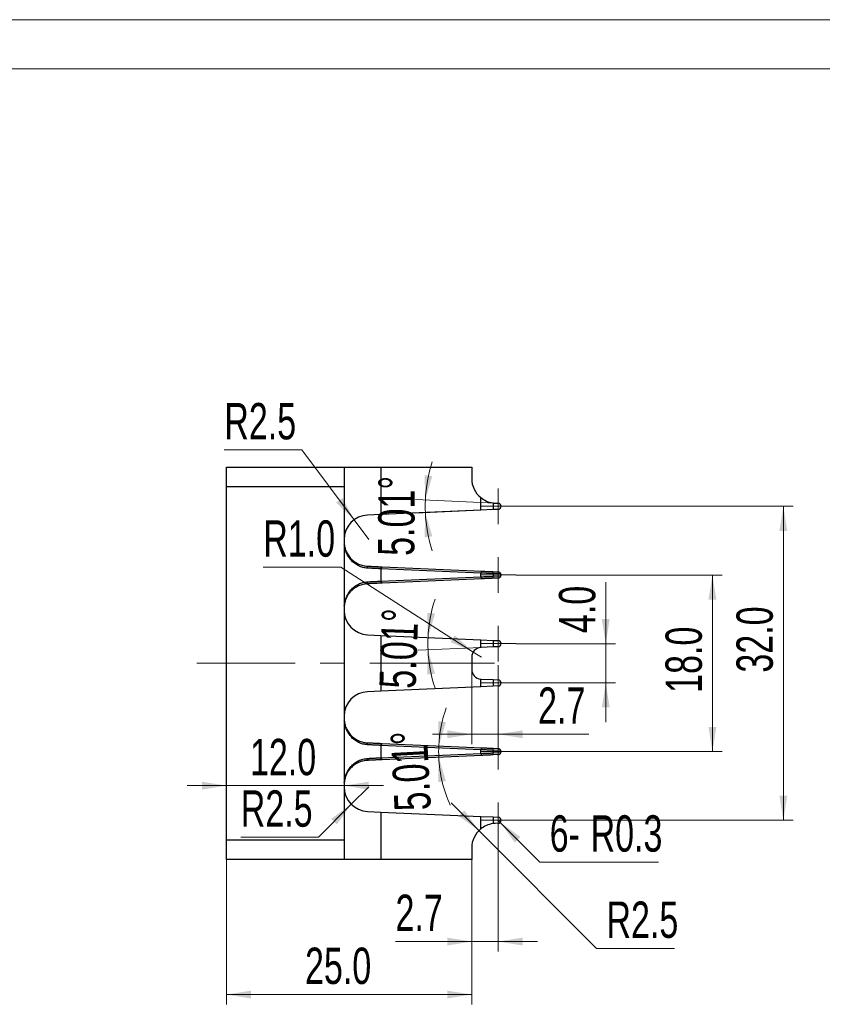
# Model space of a CAD drawing. Header units: millimetres. Extents: x 0 to 297, y 0 to 210.
# Tile 3 of 5: x 83 to 165, y 110 to 210. Entities that reach past the tile are written whole.
import ezdxf

# ---------------------------------------------------------------- set-up
doc = ezdxf.new("R2010")
doc.units = ezdxf.units.MM
doc.linetypes.add('CENTERX2', pattern=[20.32, 12.7, -2.54, 2.54, -2.54])
doc.styles.add('SLDTEXTSTYLE1', font='TXT', dxfattribs={"width": 0.7})
doc.dimstyles.new('SLDDIMSTYLE1', dxfattribs={"dimtxt": 3.950146, "dimasz": 2.5, "dimexe": 0, "dimexo": 0.0625, "dimgap": 0.987537, "dimtad": 2, "dimdec": 1, "dimrnd": 1e-09, "dimzin": 4, "dimdsep": 46, "dimtxsty": 'SLDTEXTSTYLE1', "dimsah": 1, "dimcen": 0.09, "dimadec": 0, "dimazin": 1, "dimtfac": 1, "dimtmove": 0, "dimatfit": 0, "dimfxl": 0, "dimfrac": 2, "dimtolj": 1, "dimtzin": 12, "dimarcsym": 0})
doc.dimstyles.new('SLDDIMSTYLE2', dxfattribs={"dimtxt": 3.950146, "dimasz": 2.5, "dimexe": 0, "dimexo": 0.0625, "dimgap": 0.987537, "dimtad": 2, "dimdec": 1, "dimrnd": 1e-09, "dimzin": 4, "dimdsep": 46, "dimtxsty": 'SLDTEXTSTYLE1', "dimsah": 1, "dimcen": 0.09, "dimadec": 0, "dimazin": 1, "dimtfac": 1, "dimtofl": 0, "dimtmove": 0, "dimatfit": 3, "dimfxl": 0, "dimfrac": 2, "dimtolj": 1, "dimtzin": 12, "dimarcsym": 0})
doc.dimstyles.new('SLDDIMSTYLE3', dxfattribs={"dimtxt": 3.950146, "dimasz": 2.5, "dimexe": 0, "dimexo": 0.0625, "dimgap": 0.987537, "dimtad": 2, "dimdec": 4, "dimzin": 12, "dimdsep": 46, "dimtxsty": 'SLDTEXTSTYLE1', "dimsah": 1, "dimcen": 0.09, "dimazin": 3, "dimtfac": 1, "dimtofl": 0, "dimtmove": 0, "dimatfit": 3, "dimfxl": 0, "dimfrac": 2, "dimtolj": 1, "dimtzin": 12, "dimarcsym": 0})
doc.dimstyles.new('SLDDIMSTYLE4', dxfattribs={"dimtxt": 3.950146, "dimasz": 2.5, "dimexe": 0, "dimexo": 0.0625, "dimgap": 0.987537, "dimtad": 0, "dimtih": 1, "dimtoh": 1, "dimdec": 1, "dimrnd": 1e-09, "dimzin": 12, "dimdsep": 46, "dimtxsty": 'SLDTEXTSTYLE1', "dimsah": 1, "dimcen": 0, "dimadec": 0, "dimazin": 3, "dimtfac": 1, "dimtofl": 0, "dimtmove": 0, "dimatfit": 3, "dimfxl": 0, "dimfrac": 2, "dimtolj": 1, "dimtzin": 12, "dimarcsym": 0})
doc.dimstyles.new('SLDDIMSTYLE5', dxfattribs={"dimtxt": 3.950146, "dimasz": 2.5, "dimexe": 0, "dimexo": 0.0625, "dimgap": 0.987537, "dimtad": 0, "dimtih": 1, "dimtoh": 1, "dimdec": 1, "dimrnd": 1e-09, "dimzin": 4, "dimdsep": 46, "dimtxsty": 'SLDTEXTSTYLE1', "dimsah": 1, "dimcen": 0, "dimadec": 0, "dimazin": 1, "dimtfac": 1, "dimtofl": 0, "dimtmove": 0, "dimatfit": 3, "dimfxl": 0, "dimfrac": 2, "dimtolj": 1, "dimtzin": 12, "dimarcsym": 0})
doc.dimstyles.new('SLDDIMSTYLE6', dxfattribs={"dimtxt": 3.950146, "dimasz": 2.5, "dimexe": 0, "dimexo": 0.0625, "dimgap": 0.987537, "dimtad": 2, "dimdec": 1, "dimrnd": 1e-09, "dimzin": 12, "dimdsep": 46, "dimtxsty": 'SLDTEXTSTYLE1', "dimsah": 1, "dimcen": 0.09, "dimadec": 0, "dimazin": 3, "dimtfac": 1, "dimtmove": 0, "dimatfit": 0, "dimfxl": 0, "dimfrac": 2, "dimtolj": 1, "dimtzin": 12, "dimarcsym": 0})
doc.dimstyles.new('SLDDIMSTYLE7', dxfattribs={"dimtxt": 3.950146, "dimasz": 2.5, "dimexe": 0, "dimexo": 0.0625, "dimgap": 0.987537, "dimtad": 0, "dimtih": 1, "dimtoh": 1, "dimdec": 1, "dimrnd": 1e-09, "dimzin": 12, "dimdsep": 46, "dimtxsty": 'SLDTEXTSTYLE1', "dimsah": 1, "dimcen": 0, "dimadec": 0, "dimazin": 3, "dimtfac": 1, "dimtofl": 0, "dimtmove": 1, "dimatfit": 3, "dimfxl": 0, "dimfrac": 2, "dimtolj": 1, "dimtzin": 12, "dimarcsym": 0})
doc.dimstyles.new('SLDDIMSTYLE8', dxfattribs={"dimtxt": 3.950146, "dimasz": 2.5, "dimexe": 0, "dimexo": 0.0625, "dimgap": 0.987537, "dimtad": 0, "dimtih": 1, "dimtoh": 1, "dimdec": 1, "dimrnd": 1e-09, "dimdsep": 46, "dimtxsty": 'SLDTEXTSTYLE1', "dimsah": 1, "dimcen": 0, "dimadec": 0, "dimazin": 2, "dimtfac": 1, "dimtofl": 0, "dimtmove": 0, "dimatfit": 3, "dimfxl": 0, "dimfrac": 2, "dimtolj": 1, "dimtzin": 12, "dimarcsym": 0})

# ---------------------------------------------------------------- blocks, each defined once
blk = doc.blocks.new('_D')
at = {"color": 7, "linetype": 'Continuous', "lineweight": 0}
for p, q in [((104.24, 131.93), (100.24, 131.93)), ((116.24, 131.93), (104.24, 131.93)), ((116.24, 131.93), (120.24, 131.93))]:
    blk.add_line(p, q, dxfattribs=at)
at = {"color": 7, "linetype": 'Continuous', "lineweight": 18}
for points in [[(104.24, 131.93), (101.74, 132.33), (101.74, 131.53)], [(116.24, 131.93), (118.74, 131.53), (118.74, 132.33)]]:
    blk.add_solid(points, dxfattribs=at)
at = {"color": 7, "linetype": 'Continuous', "lineweight": 18, "insert": (106.64, 136.7), "char_height": 3.704, "attachment_point": 1, "style": 'SLDTEXTSTYLE1'}
blk.add_mtext('12.0', dxfattribs=at)
blk = doc.blocks.new('_D_1')
at = {"color": 7, "linetype": 'Continuous', "lineweight": 0}
for p, q in [((133.74, 153.4), (154.77, 153.4)), ((153.77, 135.4), (153.77, 153.4)), ((133.74, 135.4), (154.77, 135.4))]:
    blk.add_line(p, q, dxfattribs=at)
at = {"color": 7, "linetype": 'Continuous', "lineweight": 18}
for points in [[(153.77, 153.4), (153.37, 150.9), (154.17, 150.9)], [(153.77, 135.4), (154.17, 137.9), (153.37, 137.9)]]:
    blk.add_solid(points, dxfattribs=at)
at = {"color": 7, "linetype": 'Continuous', "lineweight": 18, "insert": (148.99, 141.39), "char_height": 3.704, "attachment_point": 1, "rotation": 90, "style": 'SLDTEXTSTYLE1'}
blk.add_mtext('18.0', dxfattribs=at)
blk = doc.blocks.new('_D_2')
at = {"color": 7, "linetype": 'Continuous', "lineweight": 18}
for start, end in [(160.2876, 177.4949), (177.4949, 182.5051), (182.5051, 204.4461)]:
    blk.add_arc((139.1, 135.4), 13.23, start, end, dxfattribs=at)
for points in [[(125.88, 135.98), (126.61, 138.4), (125.82, 138.51)], [(125.88, 134.83), (125.82, 132.29), (126.61, 132.4)]]:
    blk.add_solid(points, dxfattribs=at)
at = {"color": 7, "linetype": 'Continuous', "lineweight": 18, "insert": (121.39, 129.27), "char_height": 3.704, "attachment_point": 1, "rotation": 93.059, "style": 'SLDTEXTSTYLE1'}
blk.add_mtext('5.01°', dxfattribs=at)
blk = doc.blocks.new('_D_3')
at = {"color": 7, "linetype": 'Continuous', "lineweight": 0}
for p, q in [((131.63, 160.73), (123.51, 161.09)), ((130.16, 160.01), (123.51, 159.72))]:
    blk.add_line(p, q, dxfattribs=at)
at = {"color": 7, "linetype": 'Continuous', "lineweight": 18}
for start, end in [(161.8841, 177.4949), (177.4949, 182.5051), (182.5051, 198.1159)]:
    blk.add_arc((139.1, 160.4), 14.6, start, end, dxfattribs=at)
for points in [[(124.51, 161.04), (125.22, 163.47), (124.43, 163.57)], [(124.51, 159.77), (124.43, 157.23), (125.22, 157.34)]]:
    blk.add_solid(points, dxfattribs=at)
at = {"color": 7, "linetype": 'Continuous', "lineweight": 18, "insert": (119.68, 155.37), "char_height": 3.704, "attachment_point": 1, "rotation": 89.5463, "style": 'SLDTEXTSTYLE1'}
blk.add_mtext('5.01°', dxfattribs=at)
blk = doc.blocks.new('_D_4')
at = {"color": 7, "linetype": 'Continuous', "lineweight": 0}
for p, q in [((111.93, 166.16), (104.02, 166.16)), ((117.25, 159.02), (111.93, 166.16)), ((118.74, 157.01), (117.25, 159.02))]:
    blk.add_line(p, q, dxfattribs=at)
at = {"color": 7, "linetype": 'Continuous', "lineweight": 18}
blk.add_solid([(117.25, 159.02), (116.07, 161.26), (115.43, 160.78)], dxfattribs=at)
at = {"color": 7, "linetype": 'Continuous', "lineweight": 18, "insert": (104.02, 170.93), "char_height": 3.704, "attachment_point": 1, "style": 'SLDTEXTSTYLE1'}
blk.add_mtext('R2.5', dxfattribs=at)
blk = doc.blocks.new('_D_5')
at = {"color": 7, "linetype": 'Continuous', "lineweight": 0}
for p, q in [((115.9, 154.19), (107.99, 154.19)), ((129.4, 145.55), (115.9, 154.19)), ((130.24, 145.02), (129.4, 145.55))]:
    blk.add_line(p, q, dxfattribs=at)
at = {"color": 7, "linetype": 'Continuous', "lineweight": 18}
blk.add_solid([(129.4, 145.55), (127.51, 147.24), (127.08, 146.57)], dxfattribs=at)
at = {"color": 7, "linetype": 'Continuous', "lineweight": 18, "insert": (107.99, 158.97), "char_height": 3.704, "attachment_point": 1, "style": 'SLDTEXTSTYLE1'}
blk.add_mtext('R1.0', dxfattribs=at)
blk = doc.blocks.new('_D_6')
at = {"color": 7, "linetype": 'Continuous', "lineweight": 0}
for p, q in [((130.16, 146.79), (123.78, 147.07)), ((130.2, 146.01), (123.78, 145.73))]:
    blk.add_line(p, q, dxfattribs=at)
at = {"color": 7, "linetype": 'Continuous', "lineweight": 18}
for start, end in [(161.5944, 177.4949), (177.4949, 182.5051), (182.5051, 198.4056)]:
    blk.add_arc((139.1, 146.4), 14.33, start, end, dxfattribs=at)
for points in [[(124.78, 147.03), (125.5, 149.46), (124.7, 149.56)], [(124.78, 145.78), (124.7, 143.25), (125.5, 143.35)]]:
    blk.add_solid(points, dxfattribs=at)
at = {"color": 7, "linetype": 'Continuous', "lineweight": 18, "insert": (119.82, 141.9), "char_height": 3.704, "attachment_point": 1, "rotation": 87.9858, "style": 'SLDTEXTSTYLE1'}
blk.add_mtext('5.01°', dxfattribs=at)
blk = doc.blocks.new('_D_7')
at = {"color": 7, "linetype": 'Continuous', "lineweight": 0}
for p, q in [((129.24, 143.79), (129.24, 136.17)), ((131.93, 140.59), (131.93, 136.17)), ((129.24, 137.17), (125.24, 137.17)), ((129.24, 137.17), (131.93, 137.17)), ((131.93, 137.17), (141.19, 137.17))]:
    blk.add_line(p, q, dxfattribs=at)
at = {"color": 7, "linetype": 'Continuous', "lineweight": 18}
for points in [[(129.24, 137.17), (126.74, 137.57), (126.74, 136.77)], [(131.93, 137.17), (134.43, 136.77), (134.43, 137.57)]]:
    blk.add_solid(points, dxfattribs=at)
at = {"color": 7, "linetype": 'Continuous', "lineweight": 18, "insert": (136, 141.94), "char_height": 3.704, "attachment_point": 1, "style": 'SLDTEXTSTYLE1'}
blk.add_mtext('2.7', dxfattribs=at)
blk = doc.blocks.new('_D_8')
at = {"color": 7, "linetype": 'Continuous', "lineweight": 0}
for p, q in [((142.9, 146.4), (142.9, 152.67)), ((133.74, 146.4), (143.9, 146.4)), ((142.9, 142.4), (142.9, 146.4)), ((133.74, 142.4), (143.9, 142.4)), ((142.9, 142.4), (142.9, 138.4))]:
    blk.add_line(p, q, dxfattribs=at)
at = {"color": 7, "linetype": 'Continuous', "lineweight": 18}
for points in [[(142.9, 146.4), (143.3, 148.9), (142.5, 148.9)], [(142.9, 142.4), (142.5, 139.9), (143.3, 139.9)]]:
    blk.add_solid(points, dxfattribs=at)
at = {"color": 7, "linetype": 'Continuous', "lineweight": 18, "insert": (138.13, 147.48), "char_height": 3.704, "attachment_point": 1, "rotation": 90, "style": 'SLDTEXTSTYLE1'}
blk.add_mtext('4.0', dxfattribs=at)
blk = doc.blocks.new('_D_9')
at = {"color": 7, "linetype": 'Continuous', "lineweight": 0}
for p, q in [((133.74, 160.4), (162, 160.4)), ((161, 160.4), (161, 128.4)), ((133.74, 128.4), (162, 128.4))]:
    blk.add_line(p, q, dxfattribs=at)
at = {"color": 7, "linetype": 'Continuous', "lineweight": 18}
for points in [[(161, 160.4), (160.6, 157.9), (161.4, 157.9)], [(161, 128.4), (161.4, 130.9), (160.6, 130.9)]]:
    blk.add_solid(points, dxfattribs=at)
at = {"color": 7, "linetype": 'Continuous', "lineweight": 18, "insert": (156.22, 143.45), "char_height": 3.704, "attachment_point": 1, "rotation": 90, "style": 'SLDTEXTSTYLE1'}
blk.add_mtext('32.0', dxfattribs=at)
blk = doc.blocks.new('_D_10')
at = {"color": 7, "linetype": 'Continuous', "lineweight": 0}
for p, q in [((118.74, 131.8), (116.97, 130.03)), ((116.97, 130.03), (113.62, 126.68)), ((113.62, 126.68), (105.7, 126.68))]:
    blk.add_line(p, q, dxfattribs=at)
at = {"color": 7, "linetype": 'Continuous', "lineweight": 18}
blk.add_solid([(116.97, 130.03), (114.92, 128.54), (115.49, 127.98)], dxfattribs=at)
at = {"color": 7, "linetype": 'Continuous', "lineweight": 18, "insert": (105.7, 131.45), "char_height": 3.704, "attachment_point": 1, "style": 'SLDTEXTSTYLE1'}
blk.add_mtext('R2.5', dxfattribs=at)
blk = doc.blocks.new('_D_11')
at = {"color": 7, "linetype": 'Continuous', "lineweight": 0}
for p, q in [((104.24, 124.4), (104.24, 109.64)), ((129.24, 124.4), (129.24, 109.64)), ((104.24, 110.64), (129.24, 110.64))]:
    blk.add_line(p, q, dxfattribs=at)
at = {"color": 7, "linetype": 'Continuous', "lineweight": 18}
for points in [[(104.24, 110.64), (106.74, 110.24), (106.74, 111.04)], [(129.24, 110.64), (126.74, 111.04), (126.74, 110.24)]]:
    blk.add_solid(points, dxfattribs=at)
at = {"color": 7, "linetype": 'Continuous', "lineweight": 18, "insert": (112.25, 115.42), "char_height": 3.704, "attachment_point": 1, "style": 'SLDTEXTSTYLE1'}
blk.add_mtext('25.0', dxfattribs=at)
blk = doc.blocks.new('_D_12')
at = {"color": 7, "linetype": 'Continuous', "lineweight": 0}
for p, q in [((131.93, 126.59), (131.93, 115.04)), ((129.24, 124.4), (129.24, 115.04)), ((129.24, 116.04), (121.47, 116.04)), ((131.93, 116.04), (129.24, 116.04)), ((131.93, 116.04), (135.93, 116.04))]:
    blk.add_line(p, q, dxfattribs=at)
at = {"color": 7, "linetype": 'Continuous', "lineweight": 18}
for points in [[(129.24, 116.04), (126.74, 116.44), (126.74, 115.64)], [(131.93, 116.04), (134.43, 115.64), (134.43, 116.44)]]:
    blk.add_solid(points, dxfattribs=at)
at = {"color": 7, "linetype": 'Continuous', "lineweight": 18, "insert": (121.47, 120.82), "char_height": 3.704, "attachment_point": 1, "style": 'SLDTEXTSTYLE1'}
blk.add_mtext('2.7', dxfattribs=at)
blk = doc.blocks.new('_D_13')
at = {"color": 7, "linetype": 'Continuous', "lineweight": 0}
for p, q in [((129.97, 127.35), (127.14, 130.18)), ((129.97, 127.35), (141.97, 115.34)), ((141.97, 115.34), (149.89, 115.34))]:
    blk.add_line(p, q, dxfattribs=at)
at = {"color": 7, "linetype": 'Continuous', "lineweight": 18}
blk.add_solid([(129.97, 127.35), (128.49, 129.4), (127.92, 128.83)], dxfattribs=at)
at = {"color": 7, "linetype": 'Continuous', "lineweight": 18, "insert": (142.97, 120.12), "char_height": 3.704, "attachment_point": 1, "style": 'SLDTEXTSTYLE1'}
blk.add_mtext('R2.5', dxfattribs=at)
blk = doc.blocks.new('_D_14')
at = {"color": 7, "linetype": 'Continuous', "lineweight": 0}
for p, q in [((131.93, 128.4), (132.15, 128.18)), ((132.15, 128.18), (136.19, 124.14)), ((136.19, 124.14), (148.27, 124.14))]:
    blk.add_line(p, q, dxfattribs=at)
at = {"color": 7, "linetype": 'Continuous', "lineweight": 18}
blk.add_solid([(132.15, 128.18), (133.63, 126.13), (134.2, 126.7)], dxfattribs=at)
at = {"color": 7, "linetype": 'Continuous', "lineweight": 18, "char_height": 3.704, "attachment_point": 1, "style": 'SLDTEXTSTYLE1'}
for s, insert in [('6-', (137.19, 128.91)), ('R0.3', (141.35, 128.91))]:
    blk.add_mtext(s, dxfattribs=dict(at, insert=insert))
blk = doc.blocks.new('SW_CENTERMARKSYMBOL_0')
at = {"color": 0, "linetype": 'Continuous', "lineweight": 18}
for p, q in [((0, 1.5), (0, 1.81)), ((0, 0), (0, 1.5)), ((-1.5, 0), (-1.81, 0)), ((0, 0), (-1.5, 0)), ((0, 0), (0, -1.5)), ((0, 0), (1.5, 0)), ((1.5, 0), (1.81, 0)), ((0, -1.5), (0, -1.81))]:
    blk.add_line(p, q, dxfattribs=at)
blk = doc.blocks.new('SW_CENTERMARKSYMBOL_1')
at = {"color": 0, "linetype": 'Continuous', "lineweight": 18}
for p, q in [((0, 1.5), (0, 1.81)), ((0, 0), (0, 1.5)), ((-1.5, 0), (-1.81, 0)), ((0, 0), (-1.5, 0)), ((0, 0), (0, -1.5)), ((0, 0), (1.5, 0)), ((1.5, 0), (1.81, 0)), ((0, -1.5), (0, -1.81))]:
    blk.add_line(p, q, dxfattribs=at)
blk = doc.blocks.new('SW_CENTERMARKSYMBOL_2')
at = {"color": 0, "linetype": 'Continuous', "lineweight": 18}
for p, q in [((0, 1.5), (0, 1.81)), ((0, 0), (0, 1.5)), ((-1.5, 0), (-1.81, 0)), ((0, 0), (-1.5, 0)), ((0, 0), (0, -1.5)), ((0, 0), (1.5, 0)), ((1.5, 0), (1.81, 0)), ((0, -1.5), (0, -1.81))]:
    blk.add_line(p, q, dxfattribs=at)
blk = doc.blocks.new('SW_CENTERMARKSYMBOL_3')
at = {"color": 0, "linetype": 'Continuous', "lineweight": 18}
for p, q in [((0, 1.5), (0, 1.81)), ((0, 0), (0, 1.5)), ((-1.5, 0), (-1.81, 0)), ((0, 0), (-1.5, 0)), ((0, 0), (0, -1.5)), ((0, 0), (1.5, 0)), ((1.5, 0), (1.81, 0)), ((0, -1.5), (0, -1.81))]:
    blk.add_line(p, q, dxfattribs=at)
blk = doc.blocks.new('SW_CENTERMARKSYMBOL_4')
at = {"color": 0, "linetype": 'Continuous', "lineweight": 18}
for p, q in [((0, 1.5), (0, 1.81)), ((0, 0), (0, 1.5)), ((-1.5, 0), (-1.81, 0)), ((0, 0), (-1.5, 0)), ((0, 0), (0, -1.5)), ((0, 0), (1.5, 0)), ((1.5, 0), (1.81, 0)), ((0, -1.5), (0, -1.81))]:
    blk.add_line(p, q, dxfattribs=at)
blk = doc.blocks.new('SW_CENTERMARKSYMBOL_5')
at = {"color": 0, "linetype": 'Continuous', "lineweight": 18}
for p, q in [((0, 1.5), (0, 1.81)), ((0, 0), (0, 1.5)), ((-1.5, 0), (-1.81, 0)), ((0, 0), (-1.5, 0)), ((0, 0), (0, -1.5)), ((0, 0), (1.5, 0)), ((1.5, 0), (1.81, 0)), ((0, -1.5), (0, -1.81))]:
    blk.add_line(p, q, dxfattribs=at)

msp = doc.modelspace()

# ---------------------------------------------------------------- linework, layer by layer
at = {"color": 7, "linetype": 'Continuous', "lineweight": 18}
for p, q in [((0, 210), (297, 210)), ((10, 205), (292, 205))]:
    msp.add_line(p, q, dxfattribs=at)
at = {"color": 7, "linetype": 'Continuous', "lineweight": 25}
for p, q in [((104.2389, 164.4037), (116.2389, 164.4037)), ((104.2389, 162.4037), (104.2389, 164.4037)), ((116.2389, 164.4037), (116.2389, 162.4037)), ((116.2389, 164.4037), (119.9889, 164.4037)), ((119.9889, 164.4037), (119.9889, 159.56776)), ((119.9889, 164.4037), (129.2389, 164.4037)), ((129.2389, 164.4037), (129.2389, 163.22797)), ((104.2389, 126.4037), (104.2389, 162.4037)), ((116.2389, 162.4037), (104.2389, 162.4037)), ((116.2389, 162.4037), (116.2389, 126.4037)), ((130.15877, 160.01269), (130.15877, 161.29065)), ((131.40877, 160.74986), (131.40877, 160.06738)), ((131.62963, 160.73035), (131.93919, 160.71681)), ((119.9889, 159.56776), (118.62963, 159.50829)), ((130.15877, 160.01269), (119.9889, 159.56776)), ((131.40877, 160.06738), (130.15877, 160.01269)), ((131.93919, 160.09059), (131.40877, 160.06738)), ((118.62963, 154.0993), (118.62963, 154.2991)), ((119.9889, 154.03507), (120.09764, 154.23488)), ((130.15877, 153.59014), (119.9889, 154.03507)), ((119.9889, 154.03507), (119.9889, 152.77233)), ((120.09764, 154.23488), (130.26751, 153.78995)), ((130.15877, 153.59014), (130.26751, 153.78995)), ((130.15877, 153.21726), (130.15877, 153.59014)), ((131.40877, 153.53983), (131.41751, 153.73963)), ((131.41751, 153.73963), (131.93919, 153.71681)), ((118.62963, 152.50829), (118.62963, 152.7081)), ((119.9889, 152.77233), (130.15877, 153.21726)), ((120.09764, 152.57252), (119.9889, 152.77233)), ((130.26751, 153.01745), (120.09764, 152.57252)), ((130.26751, 153.01745), (130.15877, 153.21726)), ((131.40877, 153.53983), (131.40877, 153.26757)), ((132.22234, 153.50423), (131.40877, 153.53983)), ((131.40877, 153.26757), (132.22234, 153.30317)), ((131.41751, 153.06776), (131.40877, 153.26757)), ((131.93919, 153.09059), (131.41751, 153.06776)), ((118.62963, 147.2991), (119.9889, 147.23964)), ((119.9889, 147.23964), (119.9889, 141.56776)), ((119.9889, 147.23964), (130.15877, 146.7947)), ((130.15877, 146.01203), (130.15877, 146.7947)), ((130.15877, 146.7947), (131.40877, 146.74002)), ((131.40877, 146.74002), (131.40877, 146.06738)), ((131.40877, 146.74002), (131.93919, 146.71681)), ((131.40877, 146.06738), (130.19519, 146.01429)), ((131.93919, 146.09059), (131.40877, 146.06738)), ((129.2389, 145.01524), (129.2389, 143.79216)), ((130.15877, 142.01269), (130.15877, 142.79537)), ((130.19519, 142.79311), (131.40877, 142.74002)), ((131.40877, 142.74002), (131.40877, 142.06738)), ((131.40877, 142.74002), (131.93919, 142.71681)), ((119.9889, 141.56776), (118.62963, 141.50829)), ((130.15877, 142.01269), (119.9889, 141.56776)), ((131.40877, 142.06738), (130.15877, 142.01269)), ((131.93919, 142.09059), (131.40877, 142.06738)), ((118.62963, 136.0993), (118.62963, 136.2991)), ((119.9889, 136.03507), (120.09764, 136.23488)), ((130.15877, 135.59014), (119.9889, 136.03507)), ((119.9889, 136.03507), (119.9889, 134.77233)), ((120.09764, 136.23488), (130.26751, 135.78995)), ((130.15877, 135.59014), (130.26751, 135.78995)), ((130.15877, 135.21726), (130.15877, 135.59014)), ((131.40877, 135.53983), (131.41751, 135.73963)), ((132.22234, 135.50423), (131.40877, 135.53983)), ((131.40877, 135.53983), (131.40877, 135.26757)), ((131.41751, 135.73963), (131.93919, 135.71681)), ((118.62963, 134.50829), (118.62963, 134.7081)), ((119.9889, 134.77233), (130.15877, 135.21726)), ((120.09764, 134.57252), (119.9889, 134.77233)), ((130.26751, 135.01745), (120.09764, 134.57252)), ((130.26751, 135.01745), (130.15877, 135.21726)), ((131.40877, 135.26757), (132.22234, 135.30317)), ((131.41751, 135.06776), (131.40877, 135.26757)), ((131.93919, 135.09059), (131.41751, 135.06776)), ((118.62963, 129.2991), (119.9889, 129.23964)), ((119.9889, 129.23964), (119.9889, 124.4037)), ((119.9889, 129.23964), (130.15877, 128.7947)), ((130.15877, 127.51675), (130.15877, 128.7947)), ((130.15877, 128.7947), (131.40877, 128.74002)), ((131.40877, 128.74002), (131.40877, 128.05754)), ((131.40877, 128.74002), (131.93919, 128.71681)), ((131.93919, 128.09059), (131.62963, 128.07704)), ((104.2389, 124.4037), (104.2389, 126.4037)), ((104.2389, 126.4037), (116.2389, 126.4037)), ((116.2389, 126.4037), (116.2389, 124.4037)), ((129.2389, 125.57943), (129.2389, 124.4037)), ((116.2389, 124.4037), (104.2389, 124.4037)), ((119.9889, 124.4037), (116.2389, 124.4037)), ((129.2389, 124.4037), (119.9889, 124.4037))]:
    msp.add_line(p, q, dxfattribs=at)
at = {"color": 7, "linetype": 'CENTERX2', "lineweight": 18}
msp.add_line((131.56254, 144.4037), (101.2389, 144.4037), dxfattribs=at)
at = {"color": 7, "linetype": 'Continuous', "lineweight": 25}
for centre, radius, start, end in [((131.7389, 163.22797), 2.5, 180, 230.79841), ((131.7389, 163.22797), 2.5, 262.4118832, 267.4949071), ((131.92549, 160.4037), 0.31341, 272.5050929, 87.4949071), ((118.7389, 157.01068), 2.5, 92.5050929, 180), ((131.92549, 153.4037), 0.31341, 18.7095165, 87.4949071), ((131.92549, 153.4037), 0.31341, 272.5050929, 341.2904835), ((131.92549, 153.4037), 0.31341, 341.2904835, 18.7095165), ((118.7389, 149.79672), 2.5, 180, 267.4949071), ((131.92549, 146.4037), 0.31341, 272.5050929, 87.4949071), ((130.2389, 145.01524), 1, 94.5958668, 180), ((130.2389, 143.79216), 1, 180, 265.4041332), ((131.92549, 142.4037), 0.31341, 272.5050929, 87.4949071), ((118.7389, 139.01068), 2.5, 92.5050929, 180), ((131.92549, 135.4037), 0.31341, 18.7095165, 87.4949071), ((131.92549, 135.4037), 0.31341, 341.2904835, 18.7095165), ((131.92549, 135.4037), 0.31341, 272.5050929, 341.2904835), ((118.7389, 131.79672), 2.5, 180, 267.4949071), ((131.92549, 128.4037), 0.31341, 272.5050929, 87.4949071), ((131.7389, 125.57943), 2.5, 129.20159, 180), ((131.7389, 125.57943), 2.5, 92.5050929, 97.5881168)]:
    msp.add_arc(centre, radius, start, end, dxfattribs=at)
for points, knots in [([(130.15877, 161.29065), (130.32874, 161.15202), (130.5179, 161.034), (130.94442, 160.84614), (131.16968, 160.78171), (131.40877, 160.74986)], [0, 0, 0, 0, 0.5, 0.5, 1, 1, 1, 1]), ([(116.25162, 156.55848), (116.25668, 156.509), (116.26807, 156.39754), (116.30287, 156.22556), (116.35245, 156.04364), (116.44726, 155.7789), (116.6179, 155.445), (116.91061, 155.06968), (117.27009, 154.75452), (117.68539, 154.51398), (118.14245, 154.34836), (118.46978, 154.31526), (118.62963, 154.2991)], [0, 0, 0, 0, 0.049417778, 0.111303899, 0.172856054, 0.233704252, 0.382711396, 0.523681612, 0.655273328, 0.777349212, 0.891272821, 1, 1, 1, 1]), ([(118.62963, 154.0993), (118.46978, 154.11675), (118.14244, 154.15249), (117.68543, 154.33136), (117.34557, 154.54382), (117.1001, 154.75236), (116.90734, 154.95065), (116.71947, 155.19285), (116.54779, 155.48156), (116.43038, 155.74838), (116.35246, 155.98338), (116.30288, 156.17984), (116.26807, 156.36559), (116.25668, 156.48597), (116.25162, 156.53943)], [0, 0, 0, 0, 0.108693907, 0.222582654, 0.344621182, 0.409260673, 0.47631749, 0.568992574, 0.665745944, 0.766367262, 0.827189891, 0.88871966, 0.950586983, 1, 1, 1, 1]), ([(118.62963, 154.2991), (118.67213, 154.29725), (118.75714, 154.29353), (118.88479, 154.28794), (119.03335, 154.28144), (119.20221, 154.27405), (119.38981, 154.26585), (119.57418, 154.25778), (119.75441, 154.2499), (119.90029, 154.24351), (120.01421, 154.23853), (120.06981, 154.2361), (120.09764, 154.23488)], [0, 0, 0, 0, 0.0832864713, 0.1665696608, 0.2500354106, 0.3750366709, 0.5000351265, 0.6250296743, 0.7500192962, 0.8750031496, 0.9374291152, 1, 1, 1, 1]), ([(119.9889, 154.03507), (119.95564, 154.03664), (119.888, 154.03984), (119.78161, 154.04487), (119.65578, 154.05081), (119.5063, 154.05787), (119.33958, 154.06575), (119.16386, 154.07406), (119.01355, 154.08115), (118.83272, 154.08971), (118.71446, 154.09529), (118.62963, 154.0993)], [0, 0, 0, 0, 0.080610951, 0.163943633, 0.249998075, 0.370377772, 0.499994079, 0.616325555, 0.75000767, 0.820651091, 1, 1, 1, 1]), ([(131.40877, 153.53983), (131.36434, 153.54161), (131.28355, 153.54486), (131.17475, 153.54924), (131.05337, 153.55413), (130.91773, 153.55959), (130.6999, 153.56836), (130.44294, 153.57869), (130.25011, 153.58646), (130.15877, 153.59014)], [0, 0, 0, 0, 0.101857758, 0.185225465, 0.250101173, 0.381976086, 0.500172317, 0.763258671, 1, 1, 1, 1]), ([(130.26751, 153.78995), (130.3114, 153.78803), (130.39927, 153.78418), (130.54326, 153.77788), (130.68448, 153.77171), (130.83566, 153.76509), (130.97554, 153.75897), (131.12422, 153.75247), (131.26698, 153.74622), (131.36734, 153.74183), (131.41751, 153.73963)], [0, 0, 0, 0, 0.1248604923, 0.2499750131, 0.392820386, 0.499969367, 0.6428244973, 0.7499792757, 0.8749891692, 1, 1, 1, 1]), ([(116.25162, 150.26797), (116.25668, 150.32142), (116.26807, 150.44178), (116.30287, 150.62753), (116.35245, 150.824), (116.44726, 151.10993), (116.6179, 151.47053), (116.91061, 151.87589), (117.27009, 152.21625), (117.68539, 152.47604), (118.14245, 152.65491), (118.46978, 152.69065), (118.62963, 152.7081)], [0, 0, 0, 0, 0.049417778, 0.111303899, 0.172856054, 0.233704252, 0.382711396, 0.523681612, 0.655273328, 0.777349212, 0.891272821, 1, 1, 1, 1]), ([(118.62963, 152.7081), (118.67844, 152.71041), (118.76322, 152.71441), (118.87111, 152.7195), (118.9403, 152.72278), (119.03645, 152.72733), (119.16385, 152.73334), (119.33954, 152.74165), (119.50631, 152.74952), (119.67434, 152.75747), (119.83484, 152.76505), (119.93839, 152.76994), (119.9889, 152.77233)], [0, 0, 0, 0, 0.103286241, 0.17939178, 0.228312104, 0.250044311, 0.383689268, 0.500050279, 0.629628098, 0.750038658, 0.878064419, 1, 1, 1, 1]), ([(120.09764, 152.57252), (120.06053, 152.5709), (119.9863, 152.56765), (119.87131, 152.56262), (119.73446, 152.55663), (119.57417, 152.54962), (119.38981, 152.54155), (119.20221, 152.53334), (119.01233, 152.52504), (118.85301, 152.51807), (118.72535, 152.51248), (118.66156, 152.50969), (118.62963, 152.50829)], [0, 0, 0, 0, 0.083268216, 0.166536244, 0.249990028, 0.374979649, 0.499974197, 0.624972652, 0.749973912, 0.874976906, 0.937415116, 1, 1, 1, 1]), ([(130.15877, 153.21726), (130.2027, 153.21903), (130.29309, 153.22267), (130.43814, 153.22851), (130.59497, 153.23482), (130.75419, 153.24122), (130.91774, 153.24781), (131.07028, 153.25395), (131.23605, 153.26062), (131.34514, 153.26501), (131.40877, 153.26757)], [0, 0, 0, 0, 0.115090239, 0.236783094, 0.365078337, 0.499975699, 0.618106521, 0.749986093, 0.854176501, 1, 1, 1, 1]), ([(131.41751, 153.06776), (131.36738, 153.06557), (131.26703, 153.06118), (131.11001, 153.05431), (130.96143, 153.04781), (130.80798, 153.0411), (130.67085, 153.0351), (130.53024, 153.02895), (130.39931, 153.02322), (130.31144, 153.01937), (130.26751, 153.01745)], [0, 0, 0, 0, 0.124886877, 0.250020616, 0.392878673, 0.500030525, 0.642880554, 0.75002488, 0.875015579, 1, 1, 1, 1]), ([(118.62963, 152.50829), (118.46978, 152.49213), (118.14244, 152.45904), (117.68543, 152.29342), (117.34557, 152.0967), (117.1001, 151.9036), (116.90734, 151.72), (116.71947, 151.49574), (116.54779, 151.22842), (116.43038, 150.98136), (116.35246, 150.76377), (116.30288, 150.58187), (116.26807, 150.40988), (116.25668, 150.29841), (116.25162, 150.24892)], [0, 0, 0, 0, 0.108693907, 0.222582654, 0.344621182, 0.409260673, 0.47631749, 0.568992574, 0.665745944, 0.766367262, 0.827189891, 0.88871966, 0.950586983, 1, 1, 1, 1]), ([(116.25162, 138.55848), (116.25668, 138.509), (116.26807, 138.39754), (116.30287, 138.22556), (116.35245, 138.04364), (116.44726, 137.7789), (116.6179, 137.445), (116.91061, 137.06968), (117.27009, 136.75452), (117.68539, 136.51398), (118.14245, 136.34836), (118.46978, 136.31526), (118.62963, 136.2991)], [0, 0, 0, 0, 0.049417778, 0.111303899, 0.172856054, 0.233704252, 0.382711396, 0.523681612, 0.655273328, 0.777349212, 0.891272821, 1, 1, 1, 1]), ([(118.62963, 136.0993), (118.46978, 136.11675), (118.14244, 136.15249), (117.68543, 136.33136), (117.34557, 136.54382), (117.1001, 136.75236), (116.90734, 136.95065), (116.71947, 137.19285), (116.54779, 137.48156), (116.43038, 137.74838), (116.35246, 137.98338), (116.30288, 138.17984), (116.26807, 138.36559), (116.25668, 138.48597), (116.25162, 138.53943)], [0, 0, 0, 0, 0.1086939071, 0.2225826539, 0.3446211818, 0.409260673, 0.4763174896, 0.568992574, 0.6657459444, 0.7663672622, 0.8271898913, 0.8887196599, 0.9505869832, 1, 1, 1, 1]), ([(118.62963, 136.2991), (118.67213, 136.29725), (118.75714, 136.29353), (118.88479, 136.28794), (119.03335, 136.28144), (119.20221, 136.27405), (119.38981, 136.26585), (119.57418, 136.25778), (119.75441, 136.2499), (119.90029, 136.24351), (120.01421, 136.23853), (120.06981, 136.2361), (120.09764, 136.23488)], [0, 0, 0, 0, 0.083286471, 0.166569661, 0.250035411, 0.375036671, 0.500035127, 0.625029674, 0.750019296, 0.87500315, 0.937429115, 1, 1, 1, 1]), ([(119.9889, 136.03507), (119.95564, 136.03664), (119.888, 136.03984), (119.78161, 136.04487), (119.65578, 136.05081), (119.5063, 136.05787), (119.33958, 136.06575), (119.16386, 136.07406), (119.01355, 136.08115), (118.83272, 136.08971), (118.71446, 136.09529), (118.62963, 136.0993)], [0, 0, 0, 0, 0.080610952, 0.163943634, 0.249998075, 0.370377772, 0.499994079, 0.61632555, 0.75000767, 0.820651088, 1, 1, 1, 1]), ([(131.40877, 135.53983), (131.36434, 135.54161), (131.28355, 135.54486), (131.17475, 135.54924), (131.05337, 135.55413), (130.91773, 135.55959), (130.6999, 135.56836), (130.44294, 135.57869), (130.25011, 135.58646), (130.15877, 135.59014)], [0, 0, 0, 0, 0.10185776, 0.185225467, 0.250101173, 0.381976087, 0.500172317, 0.76325867, 1, 1, 1, 1]), ([(130.26751, 135.78995), (130.3114, 135.78803), (130.39927, 135.78418), (130.54326, 135.77788), (130.68448, 135.77171), (130.83566, 135.76509), (130.97554, 135.75897), (131.12422, 135.75247), (131.26698, 135.74622), (131.36734, 135.74183), (131.41751, 135.73963)], [0, 0, 0, 0, 0.124860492, 0.249975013, 0.392820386, 0.499969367, 0.642824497, 0.749979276, 0.874989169, 1, 1, 1, 1]), ([(116.25162, 132.26797), (116.25668, 132.32142), (116.26807, 132.44178), (116.30287, 132.62753), (116.35245, 132.824), (116.44726, 133.10993), (116.6179, 133.47053), (116.91061, 133.87589), (117.27009, 134.21625), (117.68539, 134.47604), (118.14245, 134.65491), (118.46978, 134.69065), (118.62963, 134.7081)], [0, 0, 0, 0, 0.049417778, 0.111303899, 0.172856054, 0.233704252, 0.382711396, 0.523681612, 0.655273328, 0.777349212, 0.891272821, 1, 1, 1, 1]), ([(118.62963, 134.50829), (118.46978, 134.49213), (118.14244, 134.45904), (117.68543, 134.29342), (117.34557, 134.0967), (117.1001, 133.9036), (116.90734, 133.72), (116.71947, 133.49574), (116.54779, 133.22842), (116.43038, 132.98136), (116.35246, 132.76377), (116.30288, 132.58187), (116.26807, 132.40988), (116.25668, 132.29841), (116.25162, 132.24892)], [0, 0, 0, 0, 0.108693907, 0.222582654, 0.344621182, 0.409260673, 0.47631749, 0.568992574, 0.665745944, 0.766367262, 0.827189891, 0.88871966, 0.950586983, 1, 1, 1, 1]), ([(118.62963, 134.7081), (118.67844, 134.71041), (118.76322, 134.71441), (118.87111, 134.7195), (118.9403, 134.72278), (119.03645, 134.72733), (119.16385, 134.73334), (119.33954, 134.74165), (119.50631, 134.74952), (119.67434, 134.75747), (119.83484, 134.76505), (119.93839, 134.76994), (119.9889, 134.77233)], [0, 0, 0, 0, 0.103286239, 0.179391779, 0.228312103, 0.250044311, 0.383689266, 0.500050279, 0.629628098, 0.750038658, 0.878064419, 1, 1, 1, 1]), ([(120.09764, 134.57252), (120.06053, 134.5709), (119.9863, 134.56765), (119.87131, 134.56262), (119.73446, 134.55663), (119.57417, 134.54962), (119.38981, 134.54155), (119.20221, 134.53334), (119.01233, 134.52504), (118.85301, 134.51807), (118.72535, 134.51248), (118.66156, 134.50969), (118.62963, 134.50829)], [0, 0, 0, 0, 0.0832682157, 0.1665362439, 0.249990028, 0.3749796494, 0.4999741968, 0.6249726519, 0.7499739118, 0.8749769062, 0.9374151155, 1, 1, 1, 1]), ([(130.15877, 135.21726), (130.2027, 135.21903), (130.29309, 135.22267), (130.43814, 135.22851), (130.59497, 135.23482), (130.75419, 135.24122), (130.91774, 135.24781), (131.07028, 135.25395), (131.23605, 135.26062), (131.34514, 135.26501), (131.40877, 135.26757)], [0, 0, 0, 0, 0.1150902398, 0.2367830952, 0.3650783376, 0.4999756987, 0.6181065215, 0.7499860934, 0.8541764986, 1, 1, 1, 1]), ([(131.41751, 135.06776), (131.36738, 135.06557), (131.26703, 135.06118), (131.11001, 135.05431), (130.96143, 135.04781), (130.80798, 135.0411), (130.67085, 135.0351), (130.53024, 135.02895), (130.39931, 135.02322), (130.31144, 135.01937), (130.26751, 135.01745)], [0, 0, 0, 0, 0.124886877, 0.250020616, 0.392878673, 0.500030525, 0.642880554, 0.75002488, 0.875015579, 1, 1, 1, 1]), ([(131.40877, 128.05754), (131.1697, 128.02569), (130.94402, 127.96112), (130.51764, 127.77324), (130.32872, 127.65536), (130.15877, 127.51675)], [0, 0, 0, 0, 0.5, 0.5, 1, 1, 1, 1])]:
    msp.add_open_spline(points, degree=3, knots=knots, dxfattribs=at)
for points in [[(130.19519, 146.01429), (130.18298, 146.01375), (130.17084, 146.013), (130.15877, 146.01203)], [(130.15877, 142.79537), (130.17084, 142.7944), (130.18298, 142.79365), (130.19519, 142.79311)]]:
    msp.add_open_spline(points, degree=3, dxfattribs=at)

# ---------------------------------------------------------------- block references
at = {"color": 7, "linetype": 'Continuous', "lineweight": 18}
for name, p in [('SW_CENTERMARKSYMBOL_5', (131.92549, 160.4037)), ('SW_CENTERMARKSYMBOL_1', (131.92549, 153.4037)), ('SW_CENTERMARKSYMBOL_4', (131.92549, 146.4037)), ('SW_CENTERMARKSYMBOL_3', (131.92549, 142.4037)), ('SW_CENTERMARKSYMBOL_0', (131.92549, 135.4037)), ('SW_CENTERMARKSYMBOL_2', (131.92549, 128.4037))]:
    msp.add_blockref(name, p, dxfattribs=at)

# ---------------------------------------------------------------- dimensions: what is measured, and where the dimension line sits
for center, mpoint, dimstyle, picture, middle in [((118.7389, 157.01068), (117.2464, 159.01629), 'SLDDIMSTYLE4', '_D_4', (107.47342, 168.60501)), ((130.2389, 145.01524), (129.3967, 145.55441), 'SLDDIMSTYLE5', '_D_5', (111.44409, 156.63941)), ((118.7389, 131.79672), (116.97113, 130.02895), 'SLDDIMSTYLE4', '_D_10', (109.16068, 129.12115)), ((131.7389, 125.57943), (129.97113, 127.3472), 'SLDDIMSTYLE7', '_D_13', (146.4322, 117.78879))]:
    dim = msp.add_radius_dim(center=center, mpoint=mpoint, dimstyle=dimstyle, dxfattribs=at)
    dim.commit()
    dim.dimension.update_dxf_attribs({"geometry": picture, "text_midpoint": middle, "dimtype": 164})
for base, line1, line2, picture, middle in [((124.49284, 160.4037), ((131.62963, 160.73035), (131.93919, 160.71681)), ((131.93919, 160.09059), (130.15877, 160.01269)), '_D_3', (124.4933, 160.51933)), ((124.76176, 146.4037), ((130.15877, 146.7947), (131.93919, 146.71681)), ((131.93919, 146.09059), (130.19519, 146.01429)), '_D_6', (124.77062, 146.90751)), ((125.86332, 135.4037), ((120.09764, 134.57252), (130.26751, 135.01745)), ((130.26751, 135.78995), (120.09764, 136.23488)), '_D_2', (125.88218, 134.69755))]:
    dim = msp.add_angular_dim_2l(base=base, line1=line1, line2=line2, dimstyle='SLDDIMSTYLE3', dxfattribs=at)
    dim.commit()
    dim.dimension.update_dxf_attribs({"geometry": picture, "text_midpoint": middle, "dimtype": 162})
for base, p1, p2, angle, dimstyle, picture, middle in [((160.99921, 128.4037), (133.7389, 160.4037), (133.7389, 128.4037), 90, 'SLDDIMSTYLE2', '_D_9', (160.99921, 146.90751)), ((142.90408, 146.4037), (133.7389, 142.4037), (133.7389, 146.4037), 90, 'SLDDIMSTYLE1', '_D_8', (142.90408, 150.07783)), ((153.76677, 153.4037), (133.7389, 135.4037), (133.7389, 153.4037), 90, 'SLDDIMSTYLE2', '_D_1', (153.76677, 144.84382)), ((104.2389, 131.92961), (116.2389, 124.4037), (104.2389, 124.4037), 0, 'SLDDIMSTYLE1', '_D', (110.09345, 131.92961)), ((129.2389, 110.64442), (104.2389, 124.4037), (129.2389, 124.4037), 0, 'SLDDIMSTYLE2', '_D_11', (115.7047, 110.64442))]:
    dim = msp.add_linear_dim(base=base, p1=p1, p2=p2, angle=angle, dimstyle=dimstyle, dxfattribs=at)
    dim.commit()
    dim.dimension.update_dxf_attribs({"geometry": picture, "text_midpoint": middle, "dimtype": 160})
for base, p1, p2, picture, middle in [((131.92549, 137.16786), (129.2389, 143.79216), (131.92549, 140.59029), '_D_7', (138.59543, 137.16786)), ((129.2389, 116.04491), (131.92549, 126.59029), (129.2389, 124.4037), '_D_12', (124.06341, 116.04491))]:
    dim = msp.add_linear_dim(base=base, p1=p1, p2=p2, dimstyle='SLDDIMSTYLE6', dxfattribs=at)
    dim.commit()
    dim.dimension.update_dxf_attribs({"geometry": picture, "text_midpoint": middle, "dimtype": 160})
dim = msp.add_radius_dim(center=(131.92549, 128.4037), mpoint=(132.1471, 128.18208), text='6-<>', dimstyle='SLDDIMSTYLE8', dxfattribs=at)
dim.commit()
dim.dimension.update_dxf_attribs({"geometry": '_D_14', "text_midpoint": (142.72926, 126.58447), "dimtype": 164})

doc.saveas('drawing.dxf')
